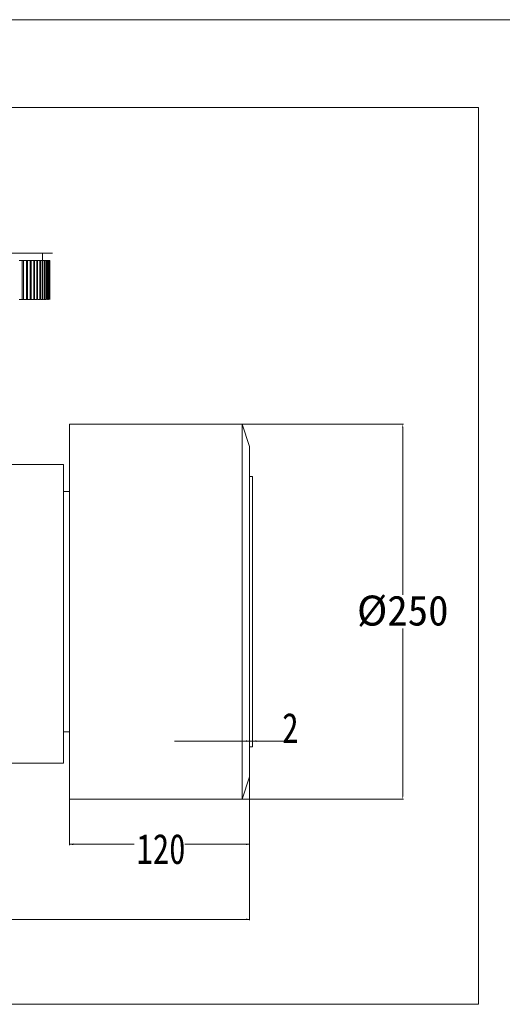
# Model space of a CAD drawing. Header units: millimetres. Extents: x 10 to 2518, y 8 to 1786.
# Tile 33 of 34: x 1577 to 1898, y 1130 to 1786. Entities that reach past the tile are written whole.
import ezdxf

# ---------------------------------------------------------------- set-up
doc = ezdxf.new("R2010")
doc.units = ezdxf.units.MM
doc.layers.add('1', color=7, linetype='Continuous', true_color=0xffffff)
doc.styles.add('黑体', font='txt')
doc.dimstyles.new('DIMSTYLE_BRK_5', dxfattribs={"dimtxt": 0.18, "dimasz": 0.18, "dimexe": 0.18, "dimexo": 0.0625, "dimgap": 0.09, "dimtad": 0, "dimtih": 1, "dimtoh": 1, "dimdec": 4, "dimzin": 0, "dimdsep": 46, "dimtxsty": 'Standard', "dimcen": 0.09, "dimadec": 0, "dimazin": 0, "dimtfac": 1, "dimtdec": 4, "dimtofl": 0, "dimtmove": 0, "dimatfit": 3, "dimfxl": 1, "dimtolj": 1, "dimtzin": 0, "dimarcsym": 0})
doc.dimstyles.get("Standard").update_dxf_attribs({"dimtxt": 0.18, "dimasz": 0.18, "dimexe": 0.18, "dimexo": 0.0625, "dimgap": 0.09, "dimtad": 0, "dimtih": 1, "dimtoh": 1, "dimdec": 4, "dimzin": 0, "dimdsep": 46, "dimtxsty": 'Standard', "dimcen": 0.09, "dimadec": 0, "dimazin": 0, "dimtfac": 1, "dimtdec": 4, "dimtofl": 0, "dimtmove": 0, "dimatfit": 3, "dimfxl": 1, "dimtolj": 1, "dimtzin": 0, "dimarcsym": 0})

# ---------------------------------------------------------------- blocks, each defined once
blk = doc.blocks.new('_U4')
at = {"layer": '1', "color": 92, "lineweight": 13}
for p, q in [((1120.09, 1391.39), (1120.09, 1186.39)), ((1730.09, 1391.39), (1730.09, 1186.39)), ((1120.09, 1186.89), (1408.17, 1186.89)), ((1730.09, 1186.89), (1442, 1186.89))]:
    blk.add_line(p, q, dxfattribs=at)
for points in [[(1120.09, 1186.89), (1122.59, 1187.44), (1122.59, 1186.34)], [(1730.09, 1186.89), (1727.59, 1186.34), (1727.59, 1187.44)]]:
    blk.add_solid(points, dxfattribs=at)
at = {"layer": '1', "color": 7, "linetype": 'Continuous', "lineweight": 13, "insert": (1409.73, 1173.56), "char_height": 20, "attachment_point": 7, "line_spacing_factor": 1.016583, "style": '黑体'}
blk.add_mtext('\\f黑体|b0|i0;\\W0.8000;610', dxfattribs=at)
blk = doc.blocks.new('_U6')
at = {"layer": '1', "color": 92, "lineweight": 13}
for p, q in [((1610.09, 1391.39), (1610.09, 1236.39)), ((1730.09, 1391.39), (1730.09, 1236.39)), ((1610.09, 1236.89), (1653.17, 1236.89)), ((1730.09, 1236.89), (1687, 1236.89))]:
    blk.add_line(p, q, dxfattribs=at)
for points in [[(1610.09, 1236.89), (1612.59, 1237.44), (1612.59, 1236.34)], [(1730.09, 1236.89), (1727.59, 1236.34), (1727.59, 1237.44)]]:
    blk.add_solid(points, dxfattribs=at)
at = {"layer": '1', "color": 7, "linetype": 'Continuous', "lineweight": 13, "insert": (1654.73, 1223.5), "char_height": 20, "attachment_point": 7, "line_spacing_factor": 1.016583, "style": '黑体'}
blk.add_mtext('\\f黑体|b0|i0;\\W0.8000;120', dxfattribs=at)
blk = doc.blocks.new('_U7')
at = {"layer": '1', "color": 92, "lineweight": 13}
for p, q in [((1730.09, 1391.39), (1730.09, 1305.15)), ((1732.09, 1391.39), (1732.09, 1305.15)), ((1750.54, 1305.65), (1680.09, 1305.65)), ((1750.54, 1305.65), (1760.35, 1305.65))]:
    blk.add_line(p, q, dxfattribs=at)
for points in [[(1730.09, 1305.65), (1727.59, 1305.1), (1727.59, 1306.21)], [(1732.09, 1305.65), (1734.59, 1306.21), (1734.59, 1305.1)]]:
    blk.add_solid(points, dxfattribs=at)
at = {"layer": '1', "color": 7, "linetype": 'Continuous', "lineweight": 13, "insert": (1751.8, 1304.47), "char_height": 20, "attachment_point": 7, "line_spacing_factor": 1.016583, "style": '黑体'}
blk.add_mtext('\\f黑体|b0|i0;\\W0.8000;2', dxfattribs=at)
blk = doc.blocks.new('_U19')
at = {"layer": '1', "color": 92, "linetype": 'Continuous', "lineweight": 13}
for p, q in [((1668.09, 1516.89), (1832.59, 1516.89)), ((1832.09, 1514.39), (1832.09, 1403.16)), ((1832.09, 1269.39), (1832.09, 1380.62)), ((1668.09, 1266.89), (1729.84, 1266.89)), ((1730.34, 1266.89), (1832.59, 1266.89))]:
    blk.add_line(p, q, dxfattribs=at)
at = {"layer": '1', "color": 92, "lineweight": 13}
for points in [[(1832.5, 1514.39), (1831.67, 1514.39), (1832.09, 1516.89)], [(1831.67, 1269.39), (1832.5, 1269.39), (1832.09, 1266.89)]]:
    blk.add_solid(points, dxfattribs=at)
at = {"layer": 'Defpoints', "color": 0, "lineweight": 13}
for p in [(1667.59, 1516.89), (1667.59, 1266.89), (1832.09, 1266.89)]:
    blk.add_point(p, dxfattribs=at)
at = {"layer": '1', "color": 7, "lineweight": 13, "insert": (1832.09, 1402.66), "char_height": 20, "attachment_point": 2, "style": '黑体'}
blk.add_mtext('\\A1;%%c250', dxfattribs=at)

msp = doc.modelspace()

# ---------------------------------------------------------------- linework, layer by layer
at = {"lineweight": 13}
msp.add_lwpolyline([(962.7607, 1727.766), (1882.5623, 1727.766), (1882.5623, 1130.2737), (962.7607, 1130.2737)], close=True, dxfattribs=at)
at = {"layer": '1', "color": 92, "linetype": 'Continuous', "lineweight": 13}
msp.add_line((10, 1786.3643), (2517.9237, 1786.3643), dxfattribs=at)
at = {"layer": '1', "color": 253, "linetype": 'Continuous', "lineweight": 13}
msp.add_line((1425.0853, 1630.8895), (1598.8239, 1630.8895), dxfattribs=at)
at = {"layer": '1', "color": 7, "linetype": 'Continuous', "lineweight": 13}
for p, q in [((1592.0853, 1625.8895), (1592.0853, 1630.8895)), ((1578.6856, 1625.8895), (1576.5064, 1625.8895)), ((1578.6856, 1599.8895), (1578.6856, 1625.8895)), ((1578.6856, 1625.8895), (1579.4176, 1625.8895)), ((1581.4408, 1625.8895), (1579.4176, 1625.8895)), ((1579.4176, 1599.8895), (1579.4176, 1625.8895)), ((1581.4408, 1599.8895), (1581.4408, 1625.8895)), ((1581.4408, 1625.8895), (1582.118, 1625.8895)), ((1583.9824, 1625.8895), (1582.118, 1625.8895)), ((1582.118, 1599.8895), (1582.118, 1625.8895)), ((1583.9824, 1599.8895), (1583.9824, 1625.8895)), ((1583.9824, 1625.8895), (1584.6039, 1625.8895)), ((1586.307, 1625.8895), (1584.6039, 1625.8895)), ((1584.6039, 1599.8895), (1584.6039, 1625.8895)), ((1586.307, 1599.8895), (1586.307, 1625.8895)), ((1586.307, 1625.8895), (1586.8719, 1625.8895)), ((1588.4114, 1625.8895), (1586.8719, 1625.8895)), ((1586.8719, 1599.8895), (1586.8719, 1625.8895)), ((1588.4114, 1599.8895), (1588.4114, 1625.8895)), ((1588.4114, 1625.8895), (1588.9189, 1625.8895)), ((1590.2927, 1625.8895), (1588.9189, 1625.8895)), ((1588.9189, 1599.8895), (1588.9189, 1625.8895)), ((1590.2927, 1599.8895), (1590.2927, 1625.8895)), ((1590.2927, 1625.8895), (1590.7421, 1625.8895)), ((1591.9484, 1625.8895), (1590.7421, 1625.8895)), ((1590.7421, 1599.8895), (1590.7421, 1625.8895)), ((1591.9484, 1599.8895), (1591.9484, 1625.8895)), ((1591.9484, 1625.8895), (1592.3391, 1625.8895)), ((1593.3761, 1625.8895), (1592.3391, 1625.8895)), ((1592.3391, 1599.8895), (1592.3391, 1625.8895)), ((1593.3761, 1599.8895), (1593.3761, 1625.8895)), ((1593.3761, 1625.8895), (1593.7076, 1625.8895)), ((1594.5739, 1625.8895), (1593.7076, 1625.8895)), ((1593.7076, 1599.8895), (1593.7076, 1625.8895)), ((1594.5739, 1599.8895), (1594.5739, 1625.8895)), ((1594.5739, 1625.8895), (1594.8458, 1625.8895)), ((1595.5403, 1625.8895), (1594.8458, 1625.8895)), ((1594.8458, 1599.8895), (1594.8458, 1625.8895)), ((1595.5403, 1599.8895), (1595.5403, 1625.8895)), ((1595.5403, 1625.8895), (1595.7521, 1625.8895)), ((1596.2739, 1625.8895), (1595.7521, 1625.8895)), ((1595.7522, 1599.8895), (1595.7522, 1625.8895)), ((1596.2739, 1599.8895), (1596.2739, 1625.8895)), ((1596.2739, 1625.8895), (1596.4253, 1625.8895)), ((1596.7736, 1625.8895), (1596.4253, 1625.8895)), ((1596.4254, 1599.8895), (1596.4254, 1625.8895)), ((1596.7736, 1599.8895), (1596.7736, 1625.8895)), ((1596.7736, 1625.8895), (1596.8646, 1625.8895)), ((1597.0388, 1625.8895), (1596.8646, 1625.8895)), ((1596.8646, 1599.8895), (1596.8646, 1625.8895)), ((1597.0691, 1625.8895), (1597.0388, 1625.8895)), ((1597.0388, 1599.8895), (1597.0388, 1625.8895)), ((1597.0691, 1599.8895), (1597.0691, 1625.8895)), ((1578.6856, 1599.8895), (1576.554, 1599.8895)), ((1578.6856, 1599.8895), (1579.4176, 1599.8895)), ((1581.4408, 1599.8895), (1579.4956, 1599.8895)), ((1581.4408, 1599.8895), (1582.118, 1599.8895)), ((1583.9824, 1599.8895), (1582.118, 1599.8895)), ((1583.9824, 1599.8895), (1584.6039, 1599.8895)), ((1586.307, 1599.8895), (1584.6039, 1599.8895)), ((1586.307, 1599.8895), (1586.8719, 1599.8895)), ((1588.4114, 1599.8895), (1586.9056, 1599.8895)), ((1588.4114, 1599.8895), (1588.9189, 1599.8895)), ((1590.2927, 1599.8895), (1589.2122, 1599.8895)), ((1590.2927, 1599.8895), (1590.7421, 1599.8895)), ((1591.9484, 1599.8895), (1591.1454, 1599.8895)), ((1591.9484, 1599.8895), (1592.3391, 1599.8895)), ((1593.3761, 1599.8895), (1592.7155, 1599.8895)), ((1593.3761, 1599.8895), (1593.7076, 1599.8895)), ((1594.5739, 1599.8895), (1594.0022, 1599.8895)), ((1595.5403, 1599.8895), (1595.1401, 1599.8895)), ((1596.2739, 1599.8895), (1596.0455, 1599.8895)), ((1610.0853, 1516.8895), (1610.0853, 1266.8895)), ((1725.0853, 1516.8895), (1610.0853, 1516.8895)), ((1725.0853, 1516.8895), (1725.0853, 1391.8895)), ((1730.0853, 1501.8895), (1725.0853, 1516.8895)), ((1730.0853, 1391.8895), (1730.0853, 1501.8895)), ((1606.0853, 1489.8895), (1558.0853, 1489.8895)), ((1606.0853, 1489.8895), (1606.0853, 1290.8895)), ((1732.0853, 1481.8895), (1730.0853, 1481.8895)), ((1732.0853, 1391.8895), (1732.0853, 1481.8895)), ((1610.0853, 1471.8895), (1606.0869, 1471.8895)), ((1725.0853, 1391.8895), (1725.0853, 1266.8895)), ((1730.0853, 1281.8895), (1730.0853, 1391.8895)), ((1732.0853, 1301.8895), (1732.0853, 1391.8895)), ((1606.0869, 1311.8895), (1610.0869, 1311.8895)), ((1730.0853, 1301.8895), (1732.0853, 1301.8895)), ((1606.0853, 1290.8895), (1558.0853, 1290.8895)), ((1725.0853, 1266.8895), (1730.0853, 1281.8895)), ((1610.0853, 1266.8895), (1725.0853, 1266.8895))]:
    msp.add_line(p, q, dxfattribs=at)

# ---------------------------------------------------------------- dimensions: what is measured, and where the dimension line sits
dim = msp.add_linear_dim(base=(1832.0878, 1266.8895), p1=(1667.5853, 1516.8895), p2=(1667.5853, 1266.8895), angle=270, dimstyle='DIMSTYLE_BRK_5', override={"dimtxt": 20, "dimasz": 2.5, "dimexe": 0.5, "dimexo": 0.5, "dimgap": 0.5, "dimtih": 1, "dimtoh": 1, "dimdec": 3, "dimlfac": 1, "dimzin": 12, "dimdsep": 46, "dimlunit": 2, "dimpost": '%%c<>', "dimtxsty": '黑体', "dimsah": 1, "dimse1": 0, "dimse2": 0, "dimsd1": 0, "dimsd2": 0, "dimclrd": 92, "dimclre": 92, "dimclrt": 7, "dimtol": 0, "dimtm": -0.1, "dimtfac": 0.175, "dimtdec": 2, "dimtofl": 1, "dimtmove": 0, "dimtzin": 8, "dimlwd": 13, "dimlwe": 13}, dxfattribs=at)
dim.commit()
dim.dimension.update_dxf_attribs({"geometry": '_U19', "text_midpoint": (1832.0878, 1391.8895), "dimtype": 160})
for base, p1, p2, override, picture, middle in [((1730.0853, 1186.8895), (1120.0853, 1391.8895), (1730.0853, 1391.8895), {"dimtxt": 20, "dimasz": 2.5, "dimexe": 0.5, "dimexo": 0.5, "dimgap": 0.5, "dimtih": 1, "dimtoh": 1, "dimdec": 3, "dimlfac": 1, "dimzin": 12, "dimdsep": 46, "dimlunit": 2, "dimtxsty": '黑体', "dimsah": 1, "dimse1": 0, "dimse2": 0, "dimsd1": 0, "dimsd2": 0, "dimclrd": 92, "dimclre": 92, "dimclrt": 7, "dimtol": 0, "dimtm": -0.1, "dimtfac": 0.175, "dimtdec": 2, "dimtofl": 1, "dimtmove": 0, "dimtzin": 8, "dimlwd": 13, "dimlwe": 13}, '_U4', (1425.0853, 1186.8895)), ((1730.0853, 1236.8895), (1610.0853, 1391.8895), (1730.0853, 1391.8895), {"dimtxt": 20, "dimasz": 2.5, "dimexe": 0.5, "dimexo": 0.5, "dimgap": 0.5, "dimtih": 1, "dimtoh": 1, "dimdec": 3, "dimlfac": 1, "dimzin": 12, "dimdsep": 46, "dimlunit": 2, "dimtxsty": '黑体', "dimsah": 1, "dimse1": 0, "dimse2": 0, "dimsd1": 0, "dimsd2": 0, "dimclrd": 92, "dimclre": 92, "dimclrt": 7, "dimtol": 0, "dimtm": -0.1, "dimtfac": 0.175, "dimtdec": 2, "dimtofl": 1, "dimtmove": 0, "dimtzin": 8, "dimlwd": 13, "dimlwe": 13}, '_U6', (1670.0853, 1236.8895)), ((1732.0853, 1305.6534), (1730.0853, 1391.8895), (1732.0853, 1391.8895), {"dimtxt": 20, "dimasz": 2.5, "dimexe": 0.5, "dimexo": 0.5, "dimgap": 2, "dimtad": 1, "dimtih": 1, "dimtoh": 1, "dimdec": 3, "dimlfac": 1, "dimzin": 12, "dimdsep": 46, "dimlunit": 2, "dimtxsty": '黑体', "dimsah": 1, "dimse1": 0, "dimse2": 0, "dimsd1": 0, "dimsd2": 0, "dimclrd": 92, "dimclre": 92, "dimclrt": 7, "dimtol": 0, "dimtm": -0.1, "dimtfac": 0.175, "dimtdec": 2, "dimtofl": 1, "dimtmove": 0, "dimtzin": 8, "dimlwd": 13, "dimlwe": 13}, '_U7', (1755.5458, 1305.6534))]:
    dim = msp.add_linear_dim(base=base, p1=p1, p2=p2, dimstyle='Standard', override=override, dxfattribs=at)
    dim.commit()
    dim.dimension.update_dxf_attribs({"geometry": picture, "text_midpoint": middle, "dimtype": 160})

doc.saveas('drawing.dxf')
